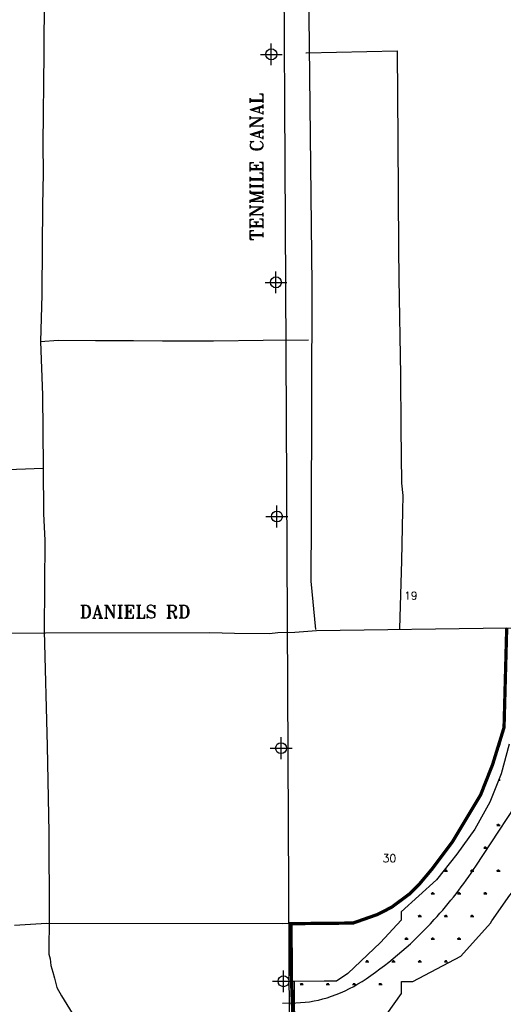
# Model space of a CAD drawing. Extents: x 195000 to 325707, y 779122 to 842722.
# Tile 7 of 21: x 214388 to 225448, y 796640 to 819151. Entities that reach past the tile are written whole.
import ezdxf

# ---------------------------------------------------------------- set-up
doc = ezdxf.new("R2010")
doc.units = 0
doc.header["$LTSCALE"] = 800
doc.header["$PDMODE"] = 34
doc.header["$PDSIZE"] = 250
for name, pattern in [('DASHED', [0]), ('PHANTOM', [0]), ('STREAM', [0])]:
    doc.linetypes.add(name, pattern=pattern)
doc.layers.get('0').update_dxf_attribs({"linetype": 'CONTINUOUS'})
for name, color, linetype in [('HATCH', 3, 'CONTINUOUS'), ('HEC2STA', 7, 'STREAM'), ('MAJROADS', 9, 'CONTINUOUS'), ('MINROADS', 9, 'CONTINUOUS'), ('ROW', 12, 'PHANTOM'), ('RR', 13, 'CONTINUOUS'), ('SEC', 2, 'CONTINUOUS'), ('TEXT', 7, 'CONTINUOUS'), ('WSHEDS', 11, 'CONTINUOUS')]:
    doc.layers.add(name, color=color, linetype=linetype)
doc.styles.get("Standard").update_dxf_attribs({"font": 'ROMANT'})

# ---------------------------------------------------------------- blocks, each defined once
blk = doc.blocks.new('*X')
at = {"color": 0}
for p, q in [((225345, 801766), (225375, 801766)), ((225347, 801766), (225347, 801772)), ((225356, 801766), (225368, 801787)), ((225300, 800727), (225375, 800727)), ((225319, 800727), (225307, 800748)), ((225328, 800727), (225328, 800757)), ((225338, 800727), (225338, 800765)), ((225347, 800727), (225347, 800757)), ((225356, 800727), (225368, 800748)), ((225038, 800207), (225038, 800245)), ((225000, 800207), (225075, 800207)), ((225019, 800207), (225007, 800228)), ((225028, 800207), (225028, 800237)), ((225047, 800207), (225047, 800237)), ((225056, 800207), (225068, 800228)), ((224100, 799688), (224175, 799688)), ((224119, 799688), (224107, 799709)), ((224128, 799688), (224128, 799718)), ((224138, 799688), (224138, 799725)), ((224147, 799688), (224147, 799718)), ((224156, 799688), (224168, 799709)), ((224700, 799688), (224775, 799688)), ((224719, 799688), (224707, 799709)), ((224728, 799688), (224728, 799718)), ((224738, 799688), (224738, 799725)), ((224747, 799688), (224747, 799718)), ((224756, 799688), (224768, 799709)), ((225300, 799688), (225375, 799688)), ((225319, 799688), (225307, 799709)), ((225328, 799688), (225328, 799718)), ((225338, 799688), (225338, 799725)), ((225347, 799688), (225347, 799718)), ((225356, 799688), (225368, 799709)), ((223800, 799168), (223875, 799168)), ((223819, 799168), (223807, 799189)), ((223828, 799168), (223828, 799198)), ((223838, 799168), (223838, 799206)), ((223847, 799168), (223847, 799198)), ((223856, 799168), (223868, 799189)), ((224400, 799168), (224475, 799168)), ((224419, 799168), (224407, 799189)), ((224428, 799168), (224428, 799198)), ((224438, 799168), (224438, 799206)), ((224447, 799168), (224447, 799198)), ((224456, 799168), (224468, 799189)), ((225000, 799168), (225075, 799168)), ((225019, 799168), (225007, 799189)), ((225028, 799168), (225028, 799198)), ((225038, 799168), (225038, 799206)), ((225047, 799168), (225047, 799198)), ((225056, 799168), (225068, 799189)), ((223519, 798649), (223507, 798669)), ((223528, 798649), (223528, 798679)), ((223538, 798649), (223538, 798686)), ((223547, 798649), (223547, 798679)), ((223556, 798649), (223568, 798669)), ((224119, 798649), (224107, 798669)), ((224128, 798649), (224128, 798679)), ((224138, 798649), (224138, 798686)), ((224147, 798649), (224147, 798679)), ((224156, 798649), (224168, 798669)), ((224719, 798649), (224707, 798669)), ((224728, 798649), (224728, 798679)), ((224738, 798649), (224738, 798686)), ((224747, 798649), (224747, 798679)), ((224756, 798649), (224768, 798669)), ((223500, 798649), (223575, 798649)), ((224100, 798649), (224175, 798649)), ((224700, 798649), (224775, 798649)), ((223200, 798129), (223275, 798129)), ((223219, 798129), (223207, 798150)), ((223228, 798129), (223228, 798159)), ((223238, 798129), (223238, 798167)), ((223247, 798129), (223247, 798159)), ((223256, 798129), (223268, 798150)), ((223800, 798129), (223875, 798129)), ((223819, 798129), (223807, 798150)), ((223828, 798129), (223828, 798159)), ((223838, 798129), (223838, 798167)), ((223847, 798129), (223847, 798159)), ((223856, 798129), (223868, 798150)), ((224400, 798129), (224475, 798129)), ((224419, 798129), (224407, 798150)), ((224428, 798129), (224428, 798159)), ((224438, 798129), (224438, 798167)), ((224447, 798129), (224447, 798159)), ((224456, 798129), (224468, 798150)), ((222300, 797609), (222375, 797609)), ((222319, 797609), (222307, 797630)), ((222328, 797609), (222328, 797639)), ((222338, 797609), (222338, 797647)), ((222347, 797609), (222347, 797639)), ((222356, 797609), (222368, 797630)), ((222900, 797609), (222975, 797609)), ((222919, 797609), (222907, 797630)), ((222928, 797609), (222928, 797639)), ((222938, 797609), (222938, 797647)), ((222947, 797609), (222947, 797639)), ((222956, 797609), (222968, 797630)), ((223500, 797609), (223575, 797609)), ((223519, 797609), (223507, 797630)), ((223528, 797609), (223528, 797639)), ((223538, 797609), (223538, 797647)), ((223547, 797609), (223547, 797639)), ((223556, 797609), (223568, 797630)), ((224100, 797609), (224175, 797609)), ((224119, 797609), (224107, 797630)), ((224128, 797609), (224128, 797639)), ((224138, 797609), (224138, 797647)), ((224147, 797609), (224147, 797639)), ((224156, 797609), (224168, 797630)), ((220800, 797090), (220875, 797090)), ((220819, 797090), (220807, 797111)), ((220828, 797090), (220828, 797120)), ((220838, 797090), (220838, 797127)), ((220847, 797090), (220847, 797120)), ((220856, 797090), (220868, 797111)), ((221400, 797090), (221475, 797090)), ((221419, 797090), (221407, 797111)), ((221428, 797090), (221428, 797120)), ((221438, 797090), (221438, 797127)), ((221447, 797090), (221447, 797120)), ((221456, 797090), (221468, 797111)), ((222000, 797090), (222075, 797090)), ((222019, 797090), (222007, 797111)), ((222028, 797090), (222028, 797120)), ((222038, 797090), (222038, 797127)), ((222047, 797090), (222047, 797120)), ((222056, 797090), (222068, 797111)), ((222600, 797090), (222675, 797090)), ((222619, 797090), (222607, 797111)), ((222628, 797090), (222628, 797120)), ((222638, 797090), (222638, 797127)), ((222647, 797090), (222647, 797120)), ((222656, 797090), (222668, 797111))]:
    blk.add_line(p, q, dxfattribs=at)

msp = doc.modelspace()

# ---------------------------------------------------------------- linework, layer by layer
at = {"layer": 'HEC2STA', "color": 0}
msp.add_lwpolyline([(220397, 796668), (220706, 796675, 0.080228), (221521, 796824, 0.063803), (222310, 797224, 0.058704), (223870, 798576, 0.039599), (224822, 799801), (226065, 801686, 0.079844), (226628, 802936, 0.031961), (227326, 806385, -0.133107), (227703, 807275, 0.032437), (228242, 808062, 0.032922), (229182, 809913), (231707, 816367, -0.071861), (232876, 818425), (234285, 820221, -0.165351)], format="xyb", dxfattribs=at)
at = {"layer": 'MAJROADS', "color": 0}
for points in [[(221528, 832948), (221582, 828818), (221556, 828259), (221587, 828137), (221847, 827387), (221898, 827132), (221959, 823650), (221929, 822499), (221935, 822126), (221857, 821743), (221773, 821564), (221579, 821308), (221301, 820943), (221147, 820695), (221048, 820386), (220995, 819917), (221071, 813091), (221053, 807739), (221048, 806316), (221153, 805208)], [(214963, 822310), (214942, 818388), (214918, 816311), (214922, 815632), (214908, 814911), (214893, 812934), (214893, 812859), (214868, 811795), (214909, 810563), (214922, 808929), (214931, 807856), (214960, 807253), (214945, 805175), (215017, 802543), (215053, 800565), (215064, 798655), (215057, 797784), (215082, 797683), (215097, 797524), (215146, 797372), (215187, 797238), (215236, 797028), (215343, 796835), (215807, 796077)], [(214868, 811795), (215270, 811824), (216125, 811817), (216476, 811815), (216988, 811819), (217658, 811806), (218823, 811806), (219954, 811823), (220993, 811832)], [(213915, 808863), (214921, 808898)], [(228166, 805055), (227887, 805077), (227238, 805166), (226967, 805208), (225526, 805241), (221175, 805179), (220681, 805144), (220295, 805132), (220103, 805112), (219301, 805119), (218736, 805134), (214975, 805123), (209970, 805116), (201018, 805030)], [(225465, 802969), (225363, 802555), (225203, 802121), (224930, 801430), (224287, 800359), (223815, 799730), (223538, 799399), (223312, 799170), (222897, 798862), (222576, 798696), (222012, 798498), (220401, 798482), (215005, 798491), (214271, 798441)]]:
    msp.add_lwpolyline(points, dxfattribs=at)
at = {"layer": 'MINROADS', "color": 0}
msp.add_lwpolyline([(220933, 818393), (220941, 818393), (223019, 818437), (223038, 816392), (223053, 813936), (223056, 813224), (223099, 811028), (223107, 809813), (223123, 808556), (223154, 808271), (223143, 807919), (223118, 806788), (223073, 805222)], dxfattribs=at)
at = {"layer": 'ROW', "color": 0}
for points in [[(225583, 802587), (225403, 801910), (225140, 801259), (224800, 800645), (224387, 800070), (224239, 799887), (223917, 799484), (223113, 798755), (223112, 798566), (222639, 798051), (221892, 797346), (221635, 797169), (221350, 797168), (220666, 797164), (220670, 795821)], [(222787, 796417), (223120, 796884), (223120, 797161), (223377, 797161), (224474, 797739), (225157, 798496), (225188, 798545)]]:
    msp.add_lwpolyline(points, dxfattribs=at)
at = {"layer": 'ROW', "color": 0, "linetype": 'DASHED'}
msp.add_lwpolyline([(225188, 798545), (225595, 799133), (225685, 799233), (225685, 799798)], dxfattribs=at)
at = {"layer": 'RR', "color": 0}
msp.add_lwpolyline([(220775, 842136), (219270, 840169), (219012, 839841), (218847, 839486), (218833, 839127), (218884, 838323), (218898, 837032), (219007, 836670), (219188, 836328), (219497, 835987), (219717, 835709), (219990, 835348), (220202, 835142), (220311, 834732), (220362, 832480), (220465, 813086), (220564, 793119), (220592, 792723), (220664, 792315), (220836, 791935), (221047, 791579), (228563, 779725)], dxfattribs=at)
at = {"layer": 'SEC', "color": 0}
for p in [(220143, 818358), (220249, 813146), (220270, 807792), (220367, 802496), (220422, 797167)]:
    msp.add_point(p, dxfattribs=at)
at = {"layer": 'WSHEDS', "color": 0, "const_width": 75}
msp.add_lwpolyline([(220640, 796274), (220605, 797169), (220592, 798484), (222012, 798498), (222576, 798696), (222897, 798862), (223312, 799170), (223538, 799399), (223815, 799730), (224287, 800359), (224930, 801430), (225203, 802121), (225465, 802969), (225465, 802969), (225526, 805241)], dxfattribs=at)

# ---------------------------------------------------------------- block references
at = {"layer": 'HATCH', "color": 0}
msp.add_blockref('*X', (0, 0), dxfattribs=at)
msp.add_blockref('*X', (0, 0), dxfattribs=at)
msp.add_blockref('*X', (0, 0), dxfattribs=at)
msp.add_blockref('*X', (0, 0), dxfattribs=at)
msp.add_blockref('*X', (0, 0), dxfattribs=at)

# ---------------------------------------------------------------- texts
at = {"layer": 'SEC', "color": 0}
for s, p in [('19', (223177, 805894)), ('30', (222688, 799890))]:
    msp.add_text(s, height=180, dxfattribs=at).set_placement(p)
at = {"layer": 'TEXT', "color": 0}
msp.add_text('TENMILE CANAL', height=300, rotation=90, dxfattribs=at).set_placement((219958, 814102))
msp.add_text('DANIELS RD', height=300, dxfattribs=at).set_placement((215759, 805466))

doc.saveas('drawing.dxf')
